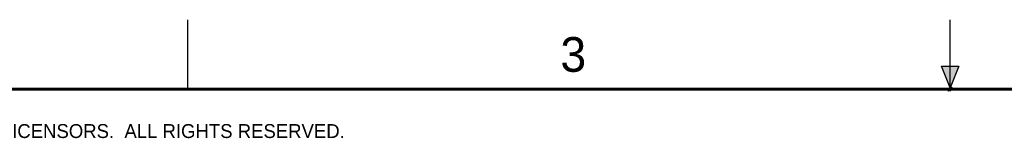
# Model space of a CAD drawing. Header units: inches. Extents: x 0 to 22, y 0 to 17.
# Tile 15 of 22: x 4.286 to 11.391, y 16.146 to 17. Entities that reach past the tile are written whole.
import ezdxf

# ---------------------------------------------------------------- set-up
doc = ezdxf.new("R2010")
doc.units = ezdxf.units.IN
doc.header["$LTSCALE"] = 1.21
doc.header["$MEASUREMENT"] = 0
doc.layers.get('0').update_dxf_attribs({"linetype": 'CONTINUOUS'})
doc.styles.add('TEXTSTYLE_2', font='txt')

msp = doc.modelspace()

# ---------------------------------------------------------------- hatches: boundary and pattern name
at = {"linetype": 'CONTINUOUS'}
msp.add_hatch(color=2, dxfattribs=at).paths.add_polyline_path([(11, 16.51), (10.9375, 16.6663), (11.0625, 16.6663)])

# ---------------------------------------------------------------- linework, layer by layer
at = {"color": 2, "linetype": 'CONTINUOUS'}
for p, q in [((5.5, 16.5), (5.5, 17)), ((11, 16.485), (11, 17)), ((11, 16.51), (10.9375, 16.6663)), ((10.9375, 16.6663), (11.0625, 16.6663)), ((11.0625, 16.6663), (11, 16.51)), ((11.015, 16.515), (10.985, 16.485)), ((10.985, 16.485), (11, 16.515)), ((11, 16.485), (11.015, 16.515))]:
    msp.add_line(p, q, dxfattribs=at)
at = {"color": 7, "linetype": 'CONTINUOUS', "const_width": 0.02}
msp.add_lwpolyline([(21.5, 16.5), (0.5, 16.5)], dxfattribs=at)

# ---------------------------------------------------------------- texts
at = {"color": 2, "linetype": 'CONTINUOUS', "attachment_point": 1, "line_spacing_factor": 0.9, "style": 'TEXTSTYLE_2'}
for s, insert, char_height, width in [('3', (8.1875, 16.875), 0.25, 0.25), ('NATIONAL INSTRUMENTS CORPORATION AND ITS LICENSORS.  ALL RIGHTS RESERVED.', (0.851, 16.2482), 0.1, 7.3)]:
    msp.add_mtext(s, dxfattribs=dict(at, insert=insert, char_height=char_height, width=width))

doc.saveas('drawing.dxf')
